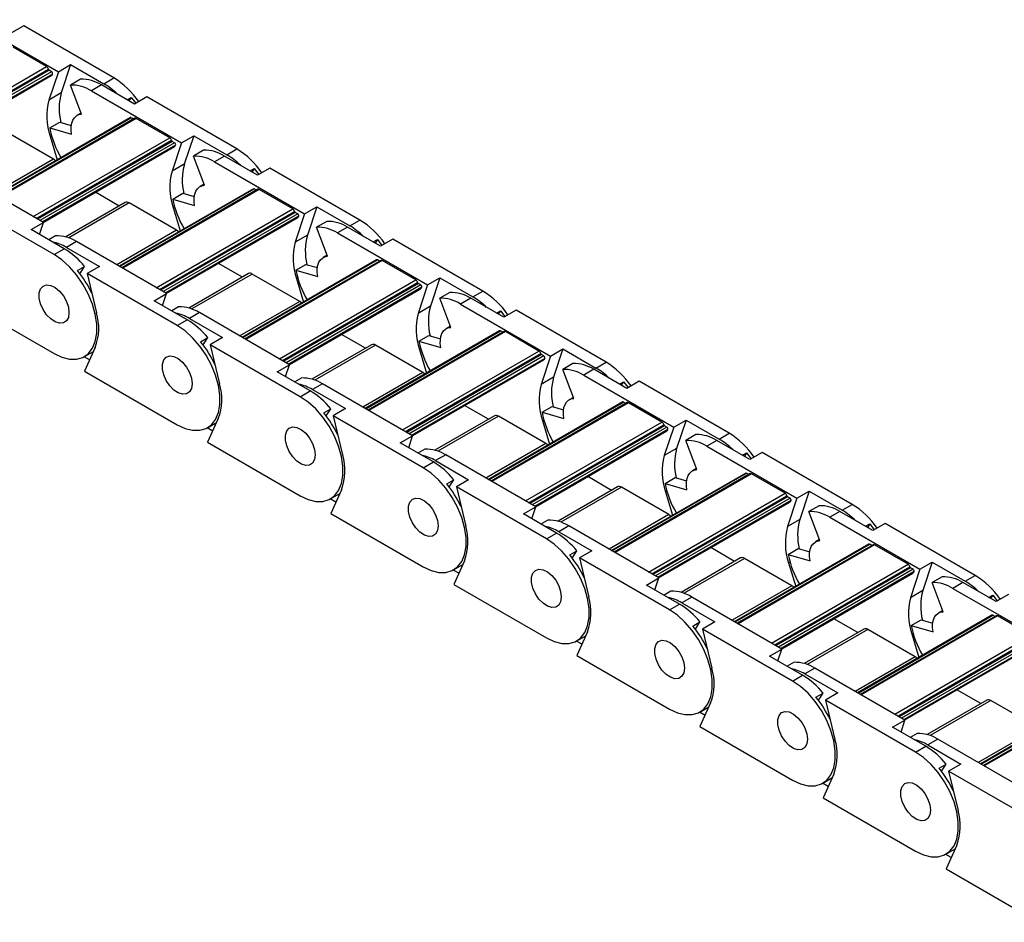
# Model space of a CAD drawing. Header units: millimetres. Extents: x 19 to 819, y 19 to 629.
# Tile 7 of 9: x 709 to 765, y 471 to 522. Entities that reach past the tile are written whole.
import ezdxf

# ---------------------------------------------------------------- set-up
doc = ezdxf.new("R2010")
doc.units = ezdxf.units.MM
doc.header["$LTSCALE"] = 3

msp = doc.modelspace()

# ---------------------------------------------------------------- linework, layer by layer
for p, q in [((706.514, 521.84), (711.635, 518.884)), ((709.666, 521.49), (708.966, 521.086)), ((714.787, 518.534), (709.666, 521.49)), ((710.968, 519.171), (709.059, 520.273)), ((703.204, 514.689), (710.968, 519.171)), ((711.635, 518.884), (712.335, 519.288)), ((712.335, 519.288), (711.8, 517.674)), ((712.335, 519.288), (714.214, 518.203)), ((703.382, 514.586), (711.07, 519.025)), ((711.111, 518.966), (703.453, 514.545)), ((711.249, 518.886), (703.591, 514.466)), ((711.308, 518.752), (703.737, 514.381)), ((703.776, 514.359), (711.236, 518.666)), ((711.635, 518.884), (711.1, 517.27)), ((711.249, 518.886), (711.111, 518.966)), ((712.898, 518.459), (712.325, 518.128)), ((712.951, 516.473), (712.325, 518.128)), ((714.087, 518.13), (713.514, 517.799)), ((715.966, 517.045), (714.087, 518.13)), ((714.214, 518.203), (714.787, 518.534)), ((711.8, 517.674), (711.1, 517.27)), ((713.514, 517.799), (718.635, 514.843)), ((715.547, 517.287), (715.781, 517.423)), ((715.781, 517.423), (715.654, 517.225)), ((715.781, 517.423), (716.039, 517.087)), ((716.666, 517.449), (715.966, 517.045)), ((721.787, 514.493), (716.666, 517.449)), ((712.928, 516.532), (712.697, 516.398)), ((715.734, 516.275), (708.095, 511.865)), ((708.122, 511.85), (715.779, 516.271)), ((715.985, 516.239), (708.252, 511.775)), ((716.06, 516.232), (708.296, 511.75)), ((711.144, 515.685), (711.716, 516.016)), ((711.716, 516.016), (712.369, 515.827)), ((715.91, 516.196), (715.779, 516.271)), ((717.969, 515.129), (716.06, 516.232)), ((711.361, 513.91), (708.667, 515.465)), ((711.144, 515.685), (712.389, 515.325)), ((711.172, 515.214), (711.245, 515.256)), ((718.635, 514.843), (719.335, 515.247)), ((719.335, 515.247), (718.801, 513.633)), ((719.335, 515.247), (721.214, 514.162)), ((710.205, 510.647), (717.969, 515.129)), ((710.382, 510.545), (718.07, 514.983)), ((718.111, 514.925), (710.453, 510.504)), ((718.249, 514.845), (710.591, 510.424)), ((718.308, 514.711), (710.737, 510.34)), ((711.172, 515.214), (711.571, 513.872)), ((718.635, 514.843), (718.101, 513.229)), ((718.249, 514.845), (718.111, 514.925)), ((710.776, 510.318), (718.236, 514.625)), ((719.898, 514.418), (719.325, 514.087)), ((721.214, 514.162), (721.787, 514.493)), ((711.361, 513.91), (707.957, 511.945)), ((718.801, 513.633), (718.101, 513.229)), ((719.951, 512.432), (719.325, 514.087)), ((721.087, 514.089), (720.514, 513.758)), ((720.514, 513.758), (725.636, 510.802)), ((722.966, 513.004), (721.087, 514.089)), ((710.786, 510.312), (705.665, 513.268)), ((722.547, 513.246), (722.782, 513.381)), ((722.782, 513.381), (722.654, 513.184)), ((722.782, 513.381), (723.039, 513.046)), ((723.666, 513.408), (722.966, 513.004)), ((728.788, 510.451), (723.666, 513.408)), ((719.929, 512.491), (719.697, 512.357)), ((715.1, 511.249), (713.745, 512.032)), ((722.735, 512.234), (715.096, 507.824)), ((715.122, 507.809), (722.78, 512.23)), ((722.985, 512.198), (715.252, 507.734)), ((723.06, 512.19), (715.296, 507.708)), ((718.144, 511.644), (718.717, 511.975)), ((718.717, 511.975), (719.369, 511.786)), ((722.91, 512.155), (722.78, 512.23)), ((724.969, 511.088), (723.06, 512.19)), ((711.393, 508.492), (706.272, 511.448)), ((715.442, 511.446), (712.053, 509.49)), ((715.667, 511.424), (712.223, 509.436)), ((718.361, 509.869), (715.667, 511.424)), ((718.144, 511.644), (719.389, 511.284)), ((717.205, 506.606), (724.969, 511.088)), ((717.383, 506.504), (725.071, 510.942)), ((725.111, 510.884), (717.454, 506.463)), ((725.249, 510.804), (717.591, 506.383)), ((718.172, 511.173), (718.246, 511.215)), ((718.172, 511.173), (718.571, 509.831)), ((725.636, 510.802), (725.101, 509.188)), ((725.249, 510.804), (725.111, 510.884)), ((725.636, 510.802), (726.336, 511.206)), ((726.336, 511.206), (725.801, 509.592)), ((726.336, 511.206), (728.215, 510.121)), ((710.086, 509.908), (710.786, 510.312)), ((710.562, 509.633), (710.786, 510.312)), ((725.309, 510.67), (717.737, 506.299)), ((717.776, 506.277), (725.237, 510.583)), ((726.898, 510.376), (726.326, 510.046)), ((728.215, 510.121), (728.788, 510.451)), ((711.966, 508.823), (710.086, 509.908)), ((718.361, 509.869), (714.957, 507.904)), ((726.951, 508.391), (726.326, 510.046)), ((728.088, 510.047), (727.515, 509.717)), ((727.515, 509.717), (732.636, 506.76)), ((729.967, 508.963), (728.088, 510.047)), ((711.476, 509.556), (711.086, 509.331)), ((712.666, 509.227), (712.093, 508.896)), ((717.787, 506.27), (712.666, 509.227)), ((725.801, 509.592), (725.101, 509.188)), ((729.547, 509.205), (729.782, 509.34)), ((729.782, 509.34), (729.655, 509.143)), ((729.782, 509.34), (730.04, 509.005)), ((730.667, 509.367), (729.967, 508.963)), ((735.788, 506.41), (730.667, 509.367)), ((711.393, 508.492), (711.966, 508.823)), ((712.093, 508.896), (713.972, 507.811)), ((722.101, 507.208), (720.745, 507.99)), ((729.735, 508.193), (722.096, 503.783)), ((722.122, 503.768), (729.78, 508.188)), ((729.985, 508.157), (722.252, 503.692)), ((730.06, 508.149), (722.296, 503.667)), ((726.929, 508.449), (726.697, 508.316)), ((729.91, 508.113), (729.78, 508.188)), ((731.97, 507.047), (730.06, 508.149)), ((712.726, 507.577), (713.13, 507.809)), ((712.866, 507.401), (713.13, 507.809)), ((713.972, 507.811), (713.272, 507.407)), ((718.393, 504.451), (713.272, 507.407)), ((713.272, 507.407), (713.806, 505.177)), ((722.443, 507.405), (719.054, 505.449)), ((725.144, 507.603), (725.717, 507.933)), ((725.144, 507.603), (726.39, 507.242)), ((725.717, 507.933), (726.37, 507.745)), ((722.668, 507.383), (719.223, 505.394)), ((725.362, 505.828), (722.668, 507.383)), ((724.206, 502.565), (731.97, 507.047)), ((724.383, 502.463), (732.071, 506.901)), ((732.112, 506.842), (724.454, 502.422)), ((725.173, 507.131), (725.246, 507.174)), ((725.173, 507.131), (725.572, 505.789)), ((732.25, 506.763), (732.112, 506.842)), ((732.636, 506.76), (733.336, 507.164)), ((733.336, 507.164), (732.802, 505.551)), ((733.336, 507.164), (735.215, 506.08)), ((717.087, 505.866), (717.787, 506.27)), ((717.562, 505.592), (717.787, 506.27)), ((732.25, 506.763), (724.592, 502.342)), ((732.309, 506.629), (724.738, 502.258)), ((724.777, 502.235), (732.237, 506.542)), ((732.636, 506.76), (732.102, 505.147)), ((733.899, 506.335), (733.326, 506.005)), ((735.215, 506.08), (735.788, 506.41)), ((706.126, 505.899), (711.393, 502.858)), ((718.966, 504.782), (717.087, 505.866)), ((725.362, 505.828), (721.958, 503.863)), ((733.952, 504.349), (733.326, 506.005)), ((735.088, 506.006), (734.515, 505.675)), ((736.967, 504.921), (735.088, 506.006)), ((718.477, 505.515), (718.086, 505.289)), ((719.666, 505.186), (719.093, 504.855)), ((724.787, 502.229), (719.666, 505.186)), ((732.802, 505.551), (732.102, 505.147)), ((734.515, 505.675), (739.636, 502.719)), ((736.548, 505.163), (736.782, 505.299)), ((736.782, 505.299), (736.655, 505.102)), ((736.782, 505.299), (737.04, 504.963)), ((737.667, 505.325), (736.967, 504.921)), ((742.788, 502.369), (737.667, 505.325)), ((718.393, 504.451), (718.966, 504.782)), ((719.093, 504.855), (720.972, 503.77)), ((736.736, 504.152), (729.096, 499.742)), ((729.123, 499.726), (736.781, 504.147)), ((736.986, 504.115), (729.253, 499.651)), ((737.061, 504.108), (729.297, 499.626)), ((733.929, 504.408), (733.698, 504.274)), ((736.911, 504.072), (736.781, 504.147)), ((738.97, 503.006), (737.061, 504.108)), ((719.727, 503.535), (720.13, 503.768)), ((719.867, 503.36), (720.13, 503.768)), ((720.972, 503.77), (720.272, 503.366)), ((729.101, 503.167), (727.746, 503.949)), ((732.145, 503.562), (732.717, 503.892)), ((732.145, 503.562), (733.39, 503.201)), ((732.717, 503.892), (733.37, 503.703)), ((713.118, 502.687), (713.637, 502.987)), ((713.735, 503.203), (713.126, 501.857)), ((725.393, 500.41), (720.272, 503.366)), ((720.272, 503.366), (720.807, 501.135)), ((729.443, 503.364), (726.054, 501.408)), ((729.668, 503.342), (726.223, 501.353)), ((732.362, 501.787), (729.668, 503.342)), ((731.206, 498.524), (738.97, 503.006)), ((732.173, 503.09), (732.246, 503.133)), ((732.173, 503.09), (732.572, 501.748)), ((739.636, 502.719), (740.336, 503.123)), ((740.336, 503.123), (739.802, 501.51)), ((740.336, 503.123), (742.216, 502.038)), ((713.416, 502.498), (713.103, 502.679)), ((731.383, 498.421), (739.072, 502.86)), ((739.112, 502.801), (731.454, 498.38)), ((739.25, 502.722), (731.592, 498.301)), ((739.31, 502.587), (731.738, 498.217)), ((731.777, 498.194), (739.237, 502.501)), ((739.636, 502.719), (739.102, 501.105)), ((739.25, 502.722), (739.112, 502.801)), ((742.216, 502.038), (742.788, 502.369)), ((713.126, 501.857), (718.393, 498.817)), ((724.087, 501.825), (724.787, 502.229)), ((725.966, 500.74), (724.087, 501.825)), ((724.562, 501.551), (724.787, 502.229)), ((732.362, 501.787), (728.958, 499.821)), ((740.899, 502.294), (740.326, 501.963)), ((740.952, 500.308), (740.326, 501.963)), ((742.088, 501.965), (741.515, 501.634)), ((743.967, 500.88), (742.088, 501.965)), ((725.477, 501.474), (725.087, 501.248)), ((739.802, 501.51), (739.102, 501.105)), ((741.515, 501.634), (746.637, 498.678)), ((743.548, 501.122), (743.783, 501.258)), ((743.783, 501.258), (743.655, 501.06)), ((743.783, 501.258), (744.04, 500.922)), ((744.667, 501.284), (743.967, 500.88)), ((749.789, 498.328), (744.667, 501.284)), ((725.393, 500.41), (725.966, 500.74)), ((726.666, 501.144), (726.093, 500.814)), ((726.093, 500.814), (727.973, 499.729)), ((731.787, 498.188), (726.666, 501.144)), ((743.736, 500.11), (736.097, 495.7)), ((736.123, 495.685), (743.781, 500.106)), ((740.93, 500.367), (740.698, 500.233)), ((743.911, 500.031), (743.781, 500.106)), ((726.727, 499.494), (727.13, 499.727)), ((726.867, 499.319), (727.13, 499.727)), ((727.973, 499.729), (727.273, 499.325)), ((736.102, 499.126), (734.746, 499.908)), ((743.986, 500.074), (736.253, 495.61)), ((744.061, 500.067), (736.297, 495.585)), ((739.145, 499.52), (739.718, 499.851)), ((739.718, 499.851), (740.37, 499.662)), ((745.97, 498.965), (744.061, 500.067)), ((720.735, 499.162), (720.126, 497.816)), ((732.394, 496.368), (727.273, 499.325)), ((727.273, 499.325), (727.807, 497.094)), ((736.443, 499.323), (733.054, 497.366)), ((736.668, 499.301), (733.224, 497.312)), ((739.362, 497.745), (736.668, 499.301)), ((739.145, 499.52), (740.39, 499.16)), ((739.173, 499.049), (739.247, 499.091)), ((739.173, 499.049), (739.572, 497.707)), ((746.637, 498.678), (747.337, 499.082)), ((747.337, 499.082), (746.802, 497.468)), ((747.337, 499.082), (749.216, 497.997)), ((720.416, 498.457), (720.103, 498.638)), ((720.118, 498.646), (720.638, 498.946)), ((738.206, 494.483), (745.97, 498.965)), ((738.384, 494.38), (746.072, 498.818)), ((746.113, 498.76), (738.455, 494.339)), ((746.25, 498.68), (738.593, 494.26)), ((746.31, 498.546), (738.738, 494.175)), ((738.777, 494.153), (746.238, 498.46)), ((746.637, 498.678), (746.102, 497.064)), ((746.25, 498.68), (746.113, 498.76)), ((731.087, 497.784), (731.787, 498.188)), ((731.563, 497.51), (731.787, 498.188)), ((747.9, 498.253), (747.327, 497.922)), ((747.952, 496.267), (747.327, 497.922)), ((749.089, 497.924), (748.516, 497.593)), ((750.968, 496.839), (749.089, 497.924)), ((749.216, 497.997), (749.789, 498.328)), ((720.126, 497.816), (725.393, 494.776)), ((732.967, 496.699), (731.087, 497.784)), ((732.478, 497.432), (732.087, 497.207)), ((739.362, 497.745), (735.958, 495.78)), ((746.802, 497.468), (746.102, 497.064)), ((748.516, 497.593), (753.637, 494.637)), ((733.667, 497.103), (733.094, 496.773)), ((733.094, 496.773), (734.973, 495.688)), ((738.788, 494.147), (733.667, 497.103)), ((750.548, 497.081), (750.783, 497.216)), ((750.783, 497.216), (750.656, 497.019)), ((750.783, 497.216), (751.041, 496.881)), ((751.668, 497.243), (750.968, 496.839)), ((756.789, 494.287), (751.668, 497.243)), ((732.394, 496.368), (732.967, 496.699)), ((747.93, 496.326), (747.698, 496.192)), ((733.728, 495.453), (734.131, 495.686)), ((733.867, 495.278), (734.131, 495.686)), ((734.973, 495.688), (734.273, 495.284)), ((743.102, 495.084), (741.746, 495.867)), ((750.736, 496.069), (743.097, 491.659)), ((743.123, 491.644), (750.781, 496.065)), ((750.986, 496.033), (743.253, 491.569)), ((751.061, 496.026), (743.297, 491.543)), ((746.145, 495.479), (746.718, 495.81)), ((746.718, 495.81), (747.371, 495.621)), ((750.911, 495.99), (750.781, 496.065)), ((752.971, 494.923), (751.061, 496.026)), ((727.735, 495.12), (727.127, 493.775)), ((739.394, 492.327), (734.273, 495.284)), ((734.273, 495.284), (734.807, 493.053)), ((743.444, 495.282), (740.055, 493.325)), ((743.669, 495.259), (740.224, 493.271)), ((746.363, 493.704), (743.669, 495.259)), ((746.145, 495.479), (747.391, 495.119)), ((727.417, 494.416), (727.104, 494.596)), ((727.118, 494.605), (727.638, 494.905)), ((745.207, 490.441), (752.971, 494.923)), ((745.384, 490.339), (753.072, 494.777)), ((753.113, 494.719), (745.455, 490.298)), ((753.251, 494.639), (745.593, 490.218)), ((746.174, 495.008), (746.247, 495.05)), ((746.174, 495.008), (746.573, 493.666)), ((753.637, 494.637), (753.103, 493.023)), ((753.251, 494.639), (753.113, 494.719)), ((753.637, 494.637), (754.337, 495.041)), ((754.337, 495.041), (753.803, 493.427)), ((754.337, 495.041), (756.216, 493.956)), ((738.088, 493.743), (738.788, 494.147)), ((738.563, 493.468), (738.788, 494.147)), ((753.31, 494.505), (745.739, 490.134)), ((745.778, 490.112), (753.238, 494.418)), ((754.9, 494.212), (754.327, 493.881)), ((756.216, 493.956), (756.789, 494.287)), ((727.127, 493.775), (732.394, 490.734)), ((739.967, 492.658), (738.088, 493.743)), ((739.478, 493.391), (739.087, 493.166)), ((746.363, 493.704), (742.959, 491.739)), ((753.803, 493.427), (753.103, 493.023)), ((754.953, 492.226), (754.327, 493.881)), ((756.089, 493.882), (755.516, 493.552)), ((755.516, 493.552), (760.637, 490.595)), ((757.968, 492.798), (756.089, 493.882)), ((740.667, 493.062), (740.094, 492.731)), ((745.788, 490.106), (740.667, 493.062)), ((757.549, 493.04), (757.783, 493.175)), ((757.783, 493.175), (757.656, 492.978)), ((757.783, 493.175), (758.041, 492.84)), ((758.668, 493.202), (757.968, 492.798)), ((763.789, 490.245), (758.668, 493.202)), ((739.394, 492.327), (739.967, 492.658)), ((740.094, 492.731), (741.973, 491.647)), ((754.931, 492.285), (754.699, 492.151)), ((750.102, 491.043), (748.747, 491.826)), ((757.737, 492.028), (750.097, 487.618)), ((750.124, 487.603), (757.782, 492.024)), ((757.987, 491.992), (750.254, 487.528)), ((758.062, 491.984), (750.298, 487.502)), ((753.146, 491.438), (753.718, 491.769)), ((753.718, 491.769), (754.371, 491.58)), ((757.912, 491.948), (757.782, 492.024)), ((759.971, 490.882), (758.062, 491.984)), ((740.728, 491.412), (741.131, 491.644)), ((740.868, 491.236), (741.131, 491.644)), ((741.973, 491.647), (741.273, 491.242)), ((746.395, 488.286), (741.273, 491.242)), ((741.273, 491.242), (741.808, 489.012)), ((750.444, 491.24), (747.055, 489.284)), ((750.669, 491.218), (747.224, 489.23)), ((753.363, 489.663), (750.669, 491.218)), ((753.146, 491.438), (754.391, 491.078)), ((734.119, 490.563), (734.638, 490.863)), ((734.736, 491.079), (734.127, 489.734)), ((752.207, 486.4), (759.971, 490.882)), ((752.384, 486.298), (760.073, 490.736)), ((760.113, 490.678), (752.455, 486.257)), ((760.251, 490.598), (752.593, 486.177)), ((753.174, 490.967), (753.248, 491.009)), ((753.174, 490.967), (753.573, 489.624)), ((760.637, 490.595), (760.103, 488.982)), ((760.251, 490.598), (760.113, 490.678)), ((760.637, 490.595), (761.337, 491)), ((761.337, 491), (760.803, 489.386)), ((761.337, 491), (763.217, 489.915)), ((734.417, 490.375), (734.104, 490.555)), ((745.088, 489.701), (745.788, 490.106)), ((745.563, 489.427), (745.788, 490.106)), ((760.311, 490.464), (752.739, 486.093)), ((752.778, 486.07), (760.238, 490.377)), ((761.9, 490.17), (761.328, 489.84)), ((763.217, 489.915), (763.789, 490.245)), ((734.127, 489.734), (739.394, 486.693)), ((746.967, 488.617), (745.088, 489.701)), ((753.363, 489.663), (749.959, 487.698)), ((761.953, 488.185), (761.328, 489.84)), ((763.089, 489.841), (762.517, 489.511)), ((762.517, 489.511), (767.638, 486.554)), ((764.969, 488.756), (763.089, 489.841)), ((746.478, 489.35), (746.088, 489.124)), ((747.667, 489.021), (747.095, 488.69)), ((752.788, 486.064), (747.667, 489.021)), ((760.803, 489.386), (760.103, 488.982)), ((764.549, 488.999), (764.784, 489.134)), ((764.784, 489.134), (764.656, 488.937)), ((764.784, 489.134), (765.042, 488.799)), ((765.669, 489.161), (764.969, 488.756)), ((746.395, 488.286), (746.967, 488.617)), ((747.095, 488.69), (748.974, 487.605)), ((764.737, 487.987), (757.098, 483.577)), ((757.124, 483.562), (764.782, 487.982)), ((764.987, 487.951), (757.254, 483.486)), ((765.062, 487.943), (757.298, 483.461)), ((761.931, 488.243), (761.699, 488.11)), ((764.912, 487.907), (764.782, 487.982)), ((766.971, 486.841), (765.062, 487.943)), ((747.728, 487.371), (748.131, 487.603)), ((747.868, 487.195), (748.131, 487.603)), ((748.974, 487.605), (748.274, 487.201)), ((757.103, 487.002), (755.747, 487.784)), ((760.146, 487.397), (760.719, 487.727)), ((760.146, 487.397), (761.391, 487.036)), ((760.719, 487.727), (761.371, 487.538)), ((741.119, 486.522), (741.639, 486.822)), ((741.736, 487.038), (741.128, 485.692)), ((753.395, 484.245), (748.274, 487.201)), ((748.274, 487.201), (748.808, 484.97)), ((757.444, 487.199), (754.055, 485.243)), ((757.669, 487.177), (754.225, 485.188)), ((760.363, 485.622), (757.669, 487.177)), ((759.207, 482.359), (766.971, 486.841)), ((759.385, 482.256), (767.073, 486.695)), ((760.175, 486.925), (760.248, 486.968)), ((760.175, 486.925), (760.573, 485.583)), ((741.417, 486.333), (741.104, 486.514)), ((767.114, 486.636), (759.456, 482.215)), ((767.252, 486.557), (759.594, 482.136)), ((767.311, 486.423), (759.739, 482.052)), ((759.778, 482.029), (767.239, 486.336)), ((741.128, 485.692), (746.395, 482.652)), ((752.088, 485.66), (752.788, 486.064)), ((753.968, 484.575), (752.088, 485.66)), ((752.564, 485.386), (752.788, 486.064)), ((760.363, 485.622), (756.959, 483.657)), ((753.479, 485.309), (753.088, 485.083)), ((753.395, 484.245), (753.968, 484.575)), ((754.668, 484.98), (754.095, 484.649)), ((754.095, 484.649), (755.974, 483.564)), ((759.789, 482.023), (754.668, 484.98)), ((771.737, 483.946), (764.098, 479.536)), ((764.124, 479.52), (771.782, 483.941)), ((771.988, 483.909), (764.255, 479.445)), ((772.063, 483.902), (764.298, 479.42)), ((754.729, 483.329), (755.132, 483.562)), ((754.868, 483.154), (755.132, 483.562)), ((755.974, 483.564), (755.274, 483.16)), ((764.103, 482.961), (762.747, 483.743)), ((748.119, 482.481), (748.639, 482.781)), ((748.737, 482.997), (748.128, 481.651)), ((760.395, 480.204), (755.274, 483.16)), ((755.274, 483.16), (755.809, 480.929)), ((764.445, 483.158), (761.056, 481.202)), ((764.67, 483.136), (761.225, 481.147)), ((767.364, 481.58), (764.67, 483.136)), ((748.418, 482.292), (748.105, 482.473)), ((748.128, 481.651), (753.395, 478.611)), ((759.089, 481.619), (759.789, 482.023)), ((759.564, 481.345), (759.789, 482.023)), ((760.968, 480.534), (759.089, 481.619)), ((760.479, 481.267), (760.088, 481.042)), ((767.364, 481.58), (763.96, 479.615)), ((760.395, 480.204), (760.968, 480.534)), ((761.668, 480.938), (761.095, 480.608)), ((761.095, 480.608), (762.974, 479.523)), ((766.789, 477.982), (761.668, 480.938)), ((761.729, 479.288), (762.132, 479.521)), ((761.869, 479.113), (762.132, 479.521)), ((762.974, 479.523), (762.274, 479.119)), ((755.737, 478.955), (755.128, 477.61)), ((767.396, 476.162), (762.274, 479.119)), ((762.274, 479.119), (762.809, 476.888)), ((755.418, 478.251), (755.105, 478.432)), ((755.12, 478.44), (755.639, 478.74)), ((755.128, 477.61), (760.395, 474.569)), ((762.737, 474.914), (762.129, 473.569)), ((762.419, 474.21), (762.106, 474.39)), ((762.12, 474.399), (762.64, 474.699)), ((762.129, 473.569), (767.396, 470.528))]:
    msp.add_line(p, q)
at = {"flags": 128}
for points in [[(712.389, 515.325), (712.361, 515.554), (712.363, 515.769), (712.395, 515.963), (712.456, 516.131), (712.545, 516.269), (712.659, 516.374), (712.795, 516.443), (712.951, 516.473)], [(711.477, 513.818), (711.423, 513.867), (711.361, 513.91)], [(719.389, 511.284), (719.361, 511.513), (719.363, 511.728), (719.395, 511.921), (719.456, 512.09), (719.545, 512.228), (719.659, 512.333), (719.796, 512.401), (719.951, 512.432)], [(718.478, 509.776), (718.423, 509.826), (718.361, 509.869)], [(711.393, 502.858), (711.841, 502.647), (712.274, 502.539), (712.677, 502.539), (713.036, 502.644), (713.34, 502.854), (713.577, 503.159), (713.739, 503.55), (713.822, 504.013), (713.822, 504.533), (713.739, 505.091), (713.577, 505.67), (713.34, 506.249), (713.036, 506.808), (712.677, 507.329), (712.274, 507.793), (711.841, 508.185), (711.393, 508.492)], [(726.39, 507.242), (726.362, 507.472), (726.364, 507.686), (726.396, 507.88), (726.457, 508.049), (726.546, 508.187), (726.66, 508.292), (726.796, 508.36), (726.951, 508.391)], [(712.241, 505.185), (712.204, 504.918), (712.094, 504.718), (711.922, 504.604), (711.703, 504.584), (711.456, 504.661), (711.204, 504.829), (710.968, 505.071), (710.771, 505.368), (710.628, 505.691), (710.554, 506.013), (710.554, 506.305), (710.628, 506.542), (710.771, 506.701), (710.968, 506.769), (711.204, 506.739), (711.456, 506.616), (711.703, 506.408), (711.922, 506.136), (712.094, 505.822), (712.204, 505.496), (712.241, 505.185)], [(712.241, 505.185), (712.204, 504.918), (712.094, 504.718), (711.922, 504.604), (711.703, 504.584), (711.456, 504.661), (711.204, 504.829), (710.968, 505.071), (710.771, 505.368), (710.628, 505.691), (710.554, 506.013), (710.554, 506.305), (710.628, 506.542), (710.771, 506.701), (710.968, 506.769), (711.204, 506.739), (711.456, 506.616), (711.703, 506.408), (711.922, 506.136), (712.094, 505.822), (712.204, 505.496), (712.241, 505.185)], [(725.478, 505.735), (725.424, 505.785), (725.362, 505.828)], [(718.393, 498.817), (718.841, 498.606), (719.274, 498.498), (719.677, 498.497), (720.037, 498.603), (720.34, 498.812), (720.577, 499.117), (720.739, 499.508), (720.822, 499.972), (720.822, 500.491), (720.739, 501.05), (720.577, 501.629), (720.34, 502.208), (720.037, 502.767), (719.677, 503.288), (719.274, 503.752), (718.841, 504.144), (718.393, 504.451)], [(733.39, 503.201), (733.362, 503.431), (733.364, 503.645), (733.396, 503.839), (733.457, 504.007), (733.546, 504.146), (733.66, 504.251), (733.796, 504.319), (733.952, 504.349)], [(719.242, 501.144), (719.204, 500.877), (719.094, 500.677), (718.922, 500.562), (718.703, 500.543), (718.457, 500.62), (718.204, 500.788), (717.969, 501.03), (717.771, 501.326), (717.629, 501.65), (717.554, 501.972), (717.554, 502.264), (717.629, 502.5), (717.771, 502.659), (717.969, 502.727), (718.204, 502.698), (718.457, 502.574), (718.703, 502.367), (718.922, 502.094), (719.094, 501.781), (719.204, 501.455), (719.242, 501.144)], [(719.242, 501.144), (719.204, 500.877), (719.094, 500.677), (718.922, 500.562), (718.703, 500.543), (718.457, 500.62), (718.204, 500.788), (717.969, 501.03), (717.771, 501.326), (717.629, 501.65), (717.554, 501.972), (717.554, 502.264), (717.629, 502.5), (717.771, 502.659), (717.969, 502.727), (718.204, 502.698), (718.457, 502.574), (718.703, 502.367), (718.922, 502.094), (719.094, 501.781), (719.204, 501.455), (719.242, 501.144)], [(732.478, 501.694), (732.424, 501.744), (732.362, 501.787)], [(725.393, 494.776), (725.842, 494.565), (726.275, 494.457), (726.678, 494.456), (727.037, 494.562), (727.34, 494.771), (727.577, 495.076), (727.74, 495.467), (727.823, 495.93), (727.823, 496.45), (727.74, 497.009), (727.577, 497.588), (727.34, 498.166), (727.037, 498.726), (726.678, 499.246), (726.275, 499.711), (725.842, 500.103), (725.393, 500.41)], [(740.39, 499.16), (740.362, 499.389), (740.364, 499.604), (740.396, 499.798), (740.457, 499.966), (740.546, 500.105), (740.66, 500.209), (740.797, 500.278), (740.952, 500.308)], [(726.242, 497.103), (726.204, 496.836), (726.095, 496.636), (725.923, 496.521), (725.703, 496.502), (725.457, 496.579), (725.205, 496.746), (724.969, 496.989), (724.771, 497.285), (724.629, 497.609), (724.554, 497.931), (724.554, 498.223), (724.629, 498.459), (724.771, 498.618), (724.969, 498.686), (725.205, 498.657), (725.457, 498.533), (725.703, 498.326), (725.923, 498.053), (726.095, 497.74), (726.204, 497.413), (726.242, 497.103)], [(726.242, 497.103), (726.204, 496.836), (726.095, 496.636), (725.923, 496.521), (725.703, 496.502), (725.457, 496.579), (725.205, 496.746), (724.969, 496.989), (724.771, 497.285), (724.629, 497.609), (724.554, 497.931), (724.554, 498.223), (724.629, 498.459), (724.771, 498.618), (724.969, 498.686), (725.205, 498.657), (725.457, 498.533), (725.703, 498.326), (725.923, 498.053), (726.095, 497.74), (726.204, 497.413), (726.242, 497.103)], [(739.479, 497.653), (739.424, 497.702), (739.362, 497.745)], [(732.394, 490.734), (732.842, 490.523), (733.275, 490.416), (733.678, 490.415), (734.037, 490.521), (734.341, 490.73), (734.578, 491.035), (734.74, 491.426), (734.823, 491.889), (734.823, 492.409), (734.74, 492.968), (734.578, 493.546), (734.341, 494.125), (734.037, 494.684), (733.678, 495.205), (733.275, 495.669), (732.842, 496.062), (732.394, 496.368)], [(747.391, 495.119), (747.363, 495.348), (747.365, 495.563), (747.397, 495.757), (747.458, 495.925), (747.547, 496.063), (747.661, 496.168), (747.797, 496.237), (747.952, 496.267)], [(733.242, 493.062), (733.205, 492.794), (733.095, 492.595), (732.923, 492.48), (732.704, 492.46), (732.457, 492.538), (732.205, 492.705), (731.97, 492.948), (731.772, 493.244), (731.629, 493.568), (731.555, 493.89), (731.555, 494.182), (731.629, 494.418), (731.772, 494.577), (731.97, 494.645), (732.205, 494.616), (732.457, 494.492), (732.704, 494.285), (732.923, 494.012), (733.095, 493.699), (733.205, 493.372), (733.242, 493.062)], [(733.242, 493.062), (733.205, 492.794), (733.095, 492.595), (732.923, 492.48), (732.704, 492.46), (732.457, 492.538), (732.205, 492.705), (731.97, 492.948), (731.772, 493.244), (731.629, 493.568), (731.555, 493.89), (731.555, 494.182), (731.629, 494.418), (731.772, 494.577), (731.97, 494.645), (732.205, 494.616), (732.457, 494.492), (732.704, 494.285), (732.923, 494.012), (733.095, 493.699), (733.205, 493.372), (733.242, 493.062)], [(746.479, 493.612), (746.425, 493.661), (746.363, 493.704)], [(739.394, 486.693), (739.842, 486.482), (740.275, 486.375), (740.678, 486.374), (741.038, 486.48), (741.341, 486.689), (741.578, 486.994), (741.741, 487.385), (741.823, 487.848), (741.823, 488.368), (741.741, 488.927), (741.578, 489.505), (741.341, 490.084), (741.038, 490.643), (740.678, 491.164), (740.275, 491.628), (739.842, 492.02), (739.394, 492.327)], [(754.391, 491.078), (754.363, 491.307), (754.365, 491.521), (754.397, 491.715), (754.458, 491.884), (754.547, 492.022), (754.661, 492.127), (754.798, 492.195), (754.953, 492.226)], [(740.243, 489.02), (740.205, 488.753), (740.095, 488.553), (739.923, 488.439), (739.704, 488.419), (739.458, 488.496), (739.205, 488.664), (738.97, 488.906), (738.772, 489.203), (738.63, 489.526), (738.555, 489.848), (738.555, 490.141), (738.63, 490.377), (738.772, 490.536), (738.97, 490.604), (739.205, 490.574), (739.458, 490.451), (739.704, 490.243), (739.923, 489.971), (740.095, 489.657), (740.205, 489.331), (740.243, 489.02)], [(740.243, 489.02), (740.205, 488.753), (740.095, 488.553), (739.923, 488.439), (739.704, 488.419), (739.458, 488.496), (739.205, 488.664), (738.97, 488.906), (738.772, 489.203), (738.63, 489.526), (738.555, 489.848), (738.555, 490.141), (738.63, 490.377), (738.772, 490.536), (738.97, 490.604), (739.205, 490.574), (739.458, 490.451), (739.704, 490.243), (739.923, 489.971), (740.095, 489.657), (740.205, 489.331), (740.243, 489.02)], [(753.479, 489.57), (753.425, 489.62), (753.363, 489.663)], [(746.395, 482.652), (746.843, 482.441), (747.276, 482.333), (747.679, 482.332), (748.038, 482.438), (748.341, 482.647), (748.578, 482.953), (748.741, 483.343), (748.824, 483.807), (748.824, 484.327), (748.741, 484.885), (748.578, 485.464), (748.341, 486.043), (748.038, 486.602), (747.679, 487.123), (747.276, 487.587), (746.843, 487.979), (746.395, 488.286)], [(761.391, 487.036), (761.363, 487.266), (761.365, 487.48), (761.397, 487.674), (761.459, 487.842), (761.547, 487.981), (761.661, 488.086), (761.798, 488.154), (761.953, 488.185)], [(747.243, 484.979), (747.205, 484.712), (747.096, 484.512), (746.924, 484.397), (746.705, 484.378), (746.458, 484.455), (746.206, 484.623), (745.97, 484.865), (745.773, 485.162), (745.63, 485.485), (745.555, 485.807), (745.555, 486.099), (745.63, 486.335), (745.773, 486.494), (745.97, 486.562), (746.206, 486.533), (746.458, 486.409), (746.705, 486.202), (746.924, 485.93), (747.096, 485.616), (747.205, 485.29), (747.243, 484.979)], [(747.243, 484.979), (747.205, 484.712), (747.096, 484.512), (746.924, 484.397), (746.705, 484.378), (746.458, 484.455), (746.206, 484.623), (745.97, 484.865), (745.773, 485.162), (745.63, 485.485), (745.555, 485.807), (745.555, 486.099), (745.63, 486.335), (745.773, 486.494), (745.97, 486.562), (746.206, 486.533), (746.458, 486.409), (746.705, 486.202), (746.924, 485.93), (747.096, 485.616), (747.205, 485.29), (747.243, 484.979)], [(760.48, 485.529), (760.426, 485.579), (760.363, 485.622)], [(753.395, 478.611), (753.843, 478.4), (754.276, 478.292), (754.679, 478.291), (755.038, 478.397), (755.342, 478.606), (755.579, 478.911), (755.741, 479.302), (755.824, 479.765), (755.824, 480.285), (755.741, 480.844), (755.579, 481.423), (755.342, 482.002), (755.038, 482.561), (754.679, 483.081), (754.276, 483.546), (753.843, 483.938), (753.395, 484.245)], [(754.243, 480.938), (754.206, 480.671), (754.096, 480.471), (753.924, 480.356), (753.705, 480.337), (753.458, 480.414), (753.206, 480.581), (752.971, 480.824), (752.773, 481.12), (752.63, 481.444), (752.556, 481.766), (752.556, 482.058), (752.63, 482.294), (752.773, 482.453), (752.971, 482.521), (753.206, 482.492), (753.458, 482.368), (753.705, 482.161), (753.924, 481.888), (754.096, 481.575), (754.206, 481.248), (754.243, 480.938)], [(754.243, 480.938), (754.206, 480.671), (754.096, 480.471), (753.924, 480.356), (753.705, 480.337), (753.458, 480.414), (753.206, 480.581), (752.971, 480.824), (752.773, 481.12), (752.63, 481.444), (752.556, 481.766), (752.556, 482.058), (752.63, 482.294), (752.773, 482.453), (752.971, 482.521), (753.206, 482.492), (753.458, 482.368), (753.705, 482.161), (753.924, 481.888), (754.096, 481.575), (754.206, 481.248), (754.243, 480.938)], [(760.395, 474.569), (760.844, 474.359), (761.277, 474.251), (761.679, 474.25), (762.039, 474.356), (762.342, 474.565), (762.579, 474.87), (762.742, 475.261), (762.824, 475.724), (762.824, 476.244), (762.742, 476.803), (762.579, 477.381), (762.342, 477.96), (762.039, 478.52), (761.679, 479.04), (761.277, 479.505), (760.844, 479.897), (760.395, 480.204)], [(761.244, 476.897), (761.206, 476.63), (761.096, 476.43), (760.924, 476.315), (760.705, 476.295), (760.459, 476.373), (760.206, 476.54), (759.971, 476.783), (759.773, 477.079), (759.631, 477.403), (759.556, 477.725), (759.556, 478.017), (759.631, 478.253), (759.773, 478.412), (759.971, 478.48), (760.206, 478.451), (760.459, 478.327), (760.705, 478.12), (760.924, 477.847), (761.096, 477.534), (761.206, 477.207), (761.244, 476.897)], [(761.244, 476.897), (761.206, 476.63), (761.096, 476.43), (760.924, 476.315), (760.705, 476.295), (760.459, 476.373), (760.206, 476.54), (759.971, 476.783), (759.773, 477.079), (759.631, 477.403), (759.556, 477.725), (759.556, 478.017), (759.631, 478.253), (759.773, 478.412), (759.971, 478.48), (760.206, 478.451), (760.459, 478.327), (760.705, 478.12), (760.924, 477.847), (761.096, 477.534), (761.206, 477.207), (761.244, 476.897)]]:
    msp.add_lwpolyline(points, dxfattribs=at)
for centre, radius, start, end in [((710.841, 518.973), 0.235, 12.558, 57.0724), ((711.162, 519.045), 0.094, 192.558, 237.0724), ((711.147, 518.813), 0.172, 301.1243, 339.3097), ((711.185, 518.778), 0.126, 348.3097, 59.4783), ((712.372, 515.986), 2.142, 57.7925, 91.2624), ((712.945, 516.317), 2.142, 57.7925, 91.2624), ((712.139, 514.69), 4.081, 45.644, 59.4327), ((712.285, 514.473), 4.77, 34.6556, 58.3654), ((715.033, 516.786), 3.352, 164.6409, 193.584), ((714.512, 516.36), 3.531, 165.0535, 198.9354), ((715.753, 516.236), 0.0436, 53.1338, 115.5558), ((716.016, 516.171), 0.0745, 53.9734, 114.7161), ((716.552, 516.767), 5.515, 191.3163, 210.1809), ((717.841, 514.932), 0.235, 12.558, 57.0724), ((718.162, 515.004), 0.094, 192.558, 237.0724), ((718.147, 514.772), 0.172, 301.1243, 339.3097), ((718.185, 514.737), 0.126, 348.3097, 59.4783), ((719.945, 512.276), 2.142, 57.7925, 91.2624), ((719.139, 510.648), 4.081, 45.644, 59.4327), ((719.285, 510.431), 4.77, 34.6556, 58.3654), ((722.034, 512.745), 3.352, 164.6409, 193.584), ((719.373, 511.945), 2.142, 57.7925, 91.2624), ((721.512, 512.318), 3.531, 165.0535, 198.9354), ((722.754, 512.195), 0.0436, 53.1338, 115.5558), ((723.016, 512.13), 0.0745, 53.9734, 114.7161), ((715.535, 511.24), 0.226, 54.3824, 114.3071), ((723.552, 512.726), 5.515, 191.3163, 210.1809), ((724.841, 510.891), 0.235, 12.558, 57.0724), ((725.163, 510.963), 0.094, 192.558, 237.0724), ((725.185, 510.695), 0.126, 348.3097, 59.4783), ((725.148, 510.731), 0.172, 301.1243, 339.3097), ((726.946, 508.235), 2.142, 57.7925, 91.2624), ((726.286, 506.39), 4.77, 34.6556, 58.3654), ((726.373, 507.904), 2.142, 57.7925, 91.2624), ((726.14, 506.607), 4.081, 45.644, 59.4327), ((710.824, 506.782), 2.465, 59.0381, 78.5184), ((711.524, 507.414), 2.142, 57.7925, 91.2624), ((728.513, 508.277), 3.531, 165.0535, 198.9354), ((729.034, 508.704), 3.352, 164.6409, 193.584), ((709.68, 505.022), 4.435, 38.938, 58.9789), ((729.754, 508.154), 0.0436, 53.1338, 115.5558), ((730.017, 508.089), 0.0745, 53.9734, 114.7161), ((708.177, 503.817), 5.901, 24.8355, 39.5695), ((722.536, 507.199), 0.226, 54.3824, 114.3071), ((730.552, 508.685), 5.515, 191.3163, 210.1809), ((731.842, 506.85), 0.235, 12.558, 57.0724), ((732.163, 506.921), 0.094, 192.558, 237.0724), ((732.148, 506.69), 0.172, 301.1243, 339.3097), ((732.186, 506.654), 0.126, 348.3097, 59.4783), ((733.946, 504.193), 2.142, 57.7925, 91.2624), ((733.286, 502.349), 4.77, 34.6556, 58.3654), ((733.373, 503.863), 2.142, 57.7925, 91.2624), ((733.14, 502.566), 4.081, 45.644, 59.4327), ((710.799, 504.297), 3.133, 339.5507, 16.2934), ((717.825, 502.741), 2.465, 59.0381, 78.5184), ((718.524, 503.373), 2.142, 57.7925, 91.2624), ((735.513, 504.236), 3.531, 165.0535, 198.9354), ((736.034, 504.663), 3.352, 164.6409, 193.584), ((716.68, 500.981), 4.435, 38.938, 58.9789), ((736.754, 504.112), 0.0436, 53.1338, 115.5558), ((737.017, 504.048), 0.0745, 53.9734, 114.7161), ((715.178, 499.776), 5.901, 24.587, 39.5697), ((737.553, 504.644), 5.515, 191.3163, 210.1809), ((729.536, 503.158), 0.226, 54.3824, 114.3071), ((738.842, 502.809), 0.235, 12.558, 57.0724), ((739.163, 502.88), 0.094, 192.558, 237.0724), ((739.148, 502.648), 0.172, 301.1243, 339.3097), ((739.186, 502.613), 0.126, 348.3097, 59.4783), ((740.286, 498.308), 4.77, 34.6556, 58.3654), ((740.374, 499.822), 2.142, 57.7925, 91.2624), ((740.946, 500.152), 2.142, 57.7925, 91.2624), ((740.14, 498.525), 4.081, 45.644, 59.4327), ((725.524, 499.332), 2.142, 57.7925, 91.2624), ((743.035, 500.622), 3.352, 164.6409, 193.584), ((717.799, 500.256), 3.133, 339.5507, 16.2934), ((724.825, 498.7), 2.465, 59.0381, 78.5184), ((723.681, 496.94), 4.435, 38.938, 58.9789), ((742.513, 500.195), 3.531, 165.0535, 198.9354), ((743.755, 500.071), 0.0436, 53.1338, 115.5558), ((744.017, 500.006), 0.0745, 53.9734, 114.7161), ((722.178, 495.735), 5.901, 24.587, 39.5697), ((736.536, 499.117), 0.226, 54.3824, 114.3071), ((744.553, 500.603), 5.515, 191.3163, 210.1809), ((745.843, 498.767), 0.235, 12.558, 57.0724), ((746.164, 498.839), 0.094, 192.558, 237.0724), ((746.149, 498.607), 0.172, 301.1243, 339.3097), ((746.186, 498.572), 0.126, 348.3097, 59.4783), ((747.374, 495.78), 2.142, 57.7925, 91.2624), ((747.947, 496.111), 2.142, 57.7925, 91.2624), ((747.141, 494.484), 4.081, 45.644, 59.4327), ((747.287, 494.267), 4.77, 34.6556, 58.3654), ((732.525, 495.29), 2.142, 57.7925, 91.2624), ((750.035, 496.58), 3.352, 164.6409, 193.584), ((724.8, 496.215), 3.133, 339.5507, 16.2934), ((731.825, 494.658), 2.465, 59.0381, 78.5184), ((749.514, 496.154), 3.531, 165.0535, 198.9354), ((730.681, 492.898), 4.435, 38.938, 58.9789), ((750.755, 496.03), 0.0436, 53.1338, 115.5558), ((751.018, 495.965), 0.0745, 53.9734, 114.7161), ((729.178, 491.694), 5.901, 24.8355, 39.5695), ((743.537, 495.075), 0.226, 54.3824, 114.3071), ((751.553, 496.561), 5.515, 191.3163, 210.1809), ((752.843, 494.726), 0.235, 12.558, 57.0724), ((753.164, 494.798), 0.094, 192.558, 237.0724), ((753.187, 494.531), 0.126, 348.3097, 59.4783), ((753.149, 494.566), 0.172, 301.1243, 339.3097), ((754.947, 492.07), 2.142, 57.7925, 91.2624), ((754.141, 490.442), 4.081, 45.644, 59.4327), ((754.287, 490.225), 4.77, 34.6556, 58.3654), ((739.525, 491.249), 2.142, 57.7925, 91.2624), ((757.035, 492.539), 3.352, 164.6409, 193.584), ((754.374, 491.739), 2.142, 57.7925, 91.2624), ((731.8, 492.174), 3.133, 339.5507, 16.2934), ((738.826, 490.617), 2.465, 59.0381, 78.5184), ((756.514, 492.112), 3.531, 165.0535, 198.9354), ((737.681, 488.857), 4.435, 38.938, 58.9789), ((757.755, 491.989), 0.0436, 53.1338, 115.5558), ((758.018, 491.924), 0.0745, 53.9734, 114.7161), ((736.179, 487.652), 5.901, 24.587, 39.5697), ((750.537, 491.034), 0.226, 54.3824, 114.3071), ((758.554, 492.52), 5.515, 191.3163, 210.1809), ((759.843, 490.685), 0.235, 12.558, 57.0724), ((760.164, 490.756), 0.094, 192.558, 237.0724), ((760.187, 490.489), 0.126, 348.3097, 59.4783), ((760.149, 490.525), 0.172, 301.1243, 339.3097), ((761.947, 488.029), 2.142, 57.7925, 91.2624), ((761.287, 486.184), 4.77, 34.6556, 58.3654), ((761.375, 487.698), 2.142, 57.7925, 91.2624), ((761.141, 486.401), 4.081, 45.644, 59.4327), ((738.8, 488.133), 3.133, 339.5507, 16.2934), ((745.826, 486.576), 2.465, 59.0381, 78.5184), ((746.525, 487.208), 2.142, 57.7925, 91.2624), ((763.514, 488.071), 3.531, 165.0535, 198.9354), ((764.036, 488.498), 3.352, 164.6409, 193.584), ((744.682, 484.816), 4.435, 38.938, 58.9789), ((764.756, 487.947), 0.0436, 53.1338, 115.5558), ((765.018, 487.883), 0.0745, 53.9734, 114.7161), ((743.179, 483.611), 5.901, 24.8355, 39.5695), ((765.554, 488.479), 5.515, 191.3163, 210.1809), ((757.538, 486.993), 0.226, 54.3824, 114.3071), ((753.526, 483.167), 2.142, 57.7925, 91.2624), ((745.801, 484.091), 3.133, 339.5507, 16.2934), ((752.827, 482.535), 2.465, 59.0381, 78.5184), ((751.682, 480.775), 4.435, 38.938, 58.9789), ((750.179, 479.57), 5.901, 24.587, 39.5697), ((764.538, 482.952), 0.226, 54.3824, 114.3071), ((760.526, 479.126), 2.142, 57.7925, 91.2624), ((752.801, 480.05), 3.133, 339.5507, 16.2934), ((759.827, 478.494), 2.465, 59.0381, 78.5184), ((758.682, 476.734), 4.435, 38.938, 58.9789), ((757.18, 475.529), 5.901, 24.587, 39.5697), ((759.801, 476.009), 3.133, 339.5507, 16.2934)]:
    msp.add_arc(centre, radius, start, end)

doc.saveas('drawing.dxf')
